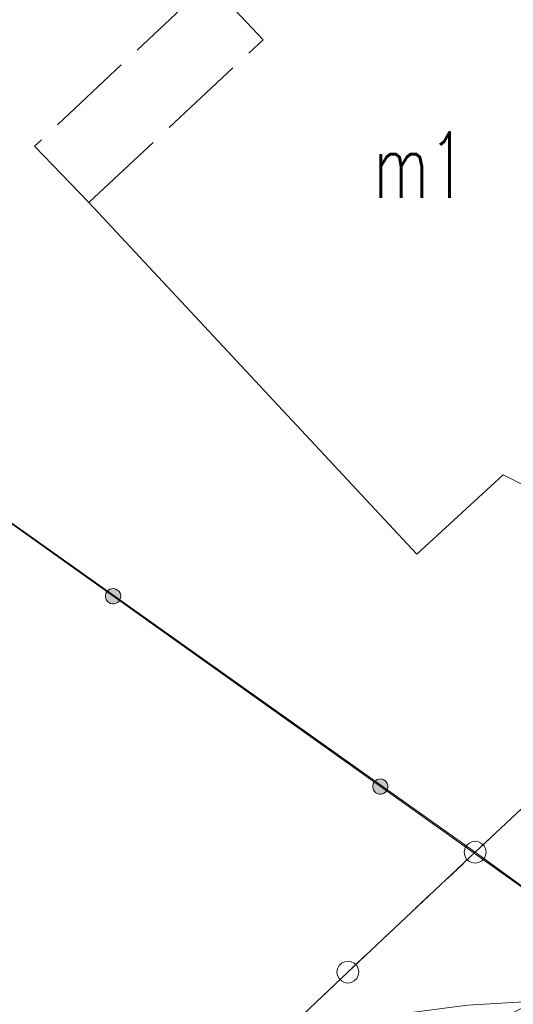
# Model space of a CAD drawing. Header units: millimetres. Extents: x -367306 to 168495, y -187323 to 82034.
# Tile 113 of 170: x -53110 to -41827, y 43780 to 66296. Entities that reach past the tile are written whole.
import ezdxf

# ---------------------------------------------------------------- set-up
doc = ezdxf.new("R2010")
doc.units = ezdxf.units.MM
doc.header["$MEASUREMENT"] = 0
doc.linetypes.add('L_0_03', pattern=[1000, 500, -500])
doc.linetypes.add('L_0_09', pattern=[2500, 2000, -500])
for name, color, linetype, lineweight in [('Nowe_EGBA_Nr_pióra__8', 7, 'Continuous', 13), ('Nowe_EGBA_Nr_pióra__9', 7, 'Continuous', 13), ('Nowe_EGBU_Nr_pióra__8', 7, 'Continuous', 13), ('Nowe_EGBU_Nr_pióra__9', 7, 'Continuous', 13), ('Nowe_EGBU_O_Nr_pióra__8', 7, 'Continuous', 13), ('Nowe_EGDE_Nr_pióra__8', 7, 'Continuous', 13), ('Nowe_EGDE_Nr_pióra__9', 7, 'Continuous', 13), ('Nowe_EGPG_Nr_pióra__8', 7, 'Continuous', 13), ('Nowe_EGPG_Nr_pióra__9', 7, 'Continuous', 13), ('Nowe_EGUG_Nr_pióra__8', 7, 'Continuous', 13), ('Nowe_EGUG_Nr_pióra__9', 7, 'Continuous', 13), ('Nowe_OTOO_Nr_pióra__7', 7, 'Continuous', 13), ('Nowe_OTOO_Nr_pióra__8', 7, 'Continuous', 13), ('Nowe_OTOO_Nr_pióra__9', 7, 'Continuous', 13), ('Nowe_SUEP_Nr_pióra__9', 7, 'Continuous', 13)]:
    doc.layers.add(name, color=color, linetype=linetype, lineweight=lineweight)
doc.styles.add('STYL_AUTOMATYCZNY_3', font='Simplex.shx')

msp = doc.modelspace()

# ---------------------------------------------------------------- hatches: boundary and pattern name
at = {"layer": 'Nowe_OTOO_Nr_pióra__7', "linetype": 'Continuous', "lineweight": 13}
for points in [[(-50831.8, 53009), (-50810.4, 53049.4), (-50800.2, 53093.9), (-50801.8, 53139.5), (-50815.2, 53183.2), (-50839.4, 53222), (-50872.8, 53253.1), (-50913.2, 53274.5), (-50957.7, 53284.8), (-51003.4, 53283.1), (-51047, 53269.8), (-51085.8, 53245.5), (-51116.9, 53212.1), (-51138.3, 53171.7), (-51148.6, 53127.2), (-51147, 53081.6), (-51133.6, 53037.9), (-51109.3, 52999.2), (-51075.9, 52968), (-51035.6, 52946.6), (-50991, 52936.4), (-50945.4, 52938), (-50901.7, 52951.4), (-50863, 52975.6)], [(-50831.8, 53009), (-50810.4, 53049.4), (-50800.2, 53093.9), (-50801.8, 53139.5), (-50815.2, 53183.2), (-50839.4, 53222), (-50872.8, 53253.1), (-50913.2, 53274.5), (-50957.7, 53284.8), (-51003.4, 53283.1), (-51047, 53269.8), (-51085.8, 53245.5), (-51116.9, 53212.1), (-51138.3, 53171.7), (-51148.6, 53127.2), (-51147, 53081.6), (-51133.6, 53037.9), (-51109.3, 52999.2), (-51075.9, 52968), (-51035.6, 52946.6), (-50991, 52936.4), (-50945.4, 52938), (-50901.7, 52951.4), (-50863, 52975.6)], [(-44723.3, 48657.4), (-44701.9, 48697.8), (-44691.7, 48742.3), (-44693.3, 48788), (-44706.7, 48831.7), (-44730.9, 48870.4), (-44764.3, 48901.5), (-44804.7, 48922.9), (-44849.2, 48933.2), (-44894.9, 48931.6), (-44938.5, 48918.2), (-44977.3, 48894), (-45008.4, 48860.5), (-45029.8, 48820.2), (-45040.1, 48775.7), (-45038.5, 48730), (-45025.1, 48686.3), (-45000.8, 48647.6), (-44967.4, 48616.5), (-44927.1, 48595), (-44882.5, 48584.8), (-44836.9, 48586.4), (-44793.2, 48599.8), (-44754.5, 48624)], [(-44723.3, 48657.4), (-44701.9, 48697.8), (-44691.7, 48742.3), (-44693.3, 48788), (-44706.7, 48831.7), (-44730.9, 48870.4), (-44764.3, 48901.5), (-44804.7, 48922.9), (-44849.2, 48933.2), (-44894.9, 48931.6), (-44938.5, 48918.2), (-44977.3, 48894), (-45008.4, 48860.5), (-45029.8, 48820.2), (-45040.1, 48775.7), (-45038.5, 48730), (-45025.1, 48686.3), (-45000.8, 48647.6), (-44967.4, 48616.5), (-44927.1, 48595), (-44882.5, 48584.8), (-44836.9, 48586.4), (-44793.2, 48599.8), (-44754.5, 48624)]]:
    msp.add_hatch(color=7, dxfattribs=at).paths.add_polyline_path(points)

# ---------------------------------------------------------------- linework, layer by layer
at = {"layer": 'Nowe_EGBA_Nr_pióra__8', "color": 7, "linetype": 'Continuous', "lineweight": 13}
for p, q in [((-47545.9, 65835.1), (-47545.8, 65835.1)), ((-52768.4, 63407), (-52768.3, 63407)), ((-51528.4, 62117), (-51528.3, 62117))]:
    msp.add_line(p, q, dxfattribs=at)
at = {"layer": 'Nowe_EGBA_Nr_pióra__9', "color": 7, "linetype": 'L_0_09', "lineweight": 13, "flags": 128}
msp.add_lwpolyline([(-51528.4, 62117), (-52768.4, 63407), (-48778.4, 67147), (-47545.9, 65835.1)], close=True, dxfattribs=at)
at = {"layer": 'Nowe_EGBU_Nr_pióra__8', "color": 7, "linetype": 'Continuous', "lineweight": 13}
for p, q in [((-51528.4, 62117), (-51528.3, 62117)), ((-42058.4, 55887), (-42058.3, 55887)), ((-44028.4, 54077), (-44028.3, 54077))]:
    msp.add_line(p, q, dxfattribs=at)
at = {"layer": 'Nowe_EGBU_Nr_pióra__9', "color": 7, "linetype": 'Continuous', "lineweight": 13, "flags": 128}
msp.add_lwpolyline([(-41552, 73036.7), (-39098.4, 70397), (-40448.4, 68987), (-35588.4, 63717), (-39318.4, 60217), (-38468.4, 59337), (-39548.4, 58247), (-39148.4, 57327), (-39448.4, 56197), (-40258.4, 55537), (-41198.4, 55457), (-42058.4, 55887), (-44028.4, 54077), (-51528.4, 62117)], dxfattribs=at)
at = {"layer": 'Nowe_EGDE_Nr_pióra__8', "color": 7, "linetype": 'Continuous', "lineweight": 13}
for p, q in [((-42698.4, 47257), (-42698.3, 47257)), ((-42698.4, 47257), (-42698.3, 47257)), ((-42698.4, 47257), (-42698.3, 47257)), ((-45608.4, 44517), (-45608.3, 44517))]:
    msp.add_line(p, q, dxfattribs=at)
at = {"layer": 'Nowe_EGDE_Nr_pióra__9', "color": 7, "linetype": 'Continuous', "lineweight": 13, "flags": 128}
msp.add_lwpolyline([(-13108.4, 70487), (-22348.4, 61677), (-27338.4, 61637), (-42698.4, 47257), (-40048.4, 45327), (-22968.4, 61107), (-17338.4, 62547), (-14268.4, 65457)], close=True, dxfattribs=at)
for points in [[(-63969.6, 62363.6), (-42698.4, 47257)], [(-42698.4, 47257), (-27338.4, 61637)], [(-42698.4, 47257), (-45608.4, 44517)], [(-40048.4, 45327), (-42698.4, 47257)], [(-45608.4, 44517), (-52428.4, 38047)]]:
    msp.add_lwpolyline(points, dxfattribs=at)
at = {"layer": 'Nowe_EGPG_Nr_pióra__8', "color": 7, "linetype": 'Continuous', "lineweight": 13}
for p, q in [((-42936.1, 47334.2), (-42936.1, 47334.2)), ((-42900.6, 47403.9), (-42900.6, 47403.9)), ((-42845.3, 47459.2), (-42845.3, 47459.2)), ((-42775.6, 47494.7), (-42775.6, 47494.7)), ((-42698.4, 47507), (-42698.3, 47507)), ((-42621.1, 47494.7), (-42621.1, 47494.7)), ((-42551.4, 47459.2), (-42551.4, 47459.2)), ((-42496.1, 47403.9), (-42496.1, 47403.9)), ((-42460.6, 47334.2), (-42460.6, 47334.2)), ((-42948.4, 47257), (-42948.3, 47257)), ((-42936.1, 47179.7), (-42936.1, 47179.7)), ((-42900.6, 47110), (-42900.6, 47110)), ((-42496.1, 47110), (-42496.1, 47110)), ((-42460.6, 47179.7), (-42460.6, 47179.7)), ((-42448.4, 47257), (-42448.3, 47257)), ((-42845.3, 47054.7), (-42845.3, 47054.7)), ((-42775.6, 47019.2), (-42775.6, 47019.2)), ((-42698.4, 47007), (-42698.3, 47007)), ((-42621.1, 47019.2), (-42621.1, 47019.2)), ((-42551.4, 47054.7), (-42551.4, 47054.7)), ((-45846.1, 44594.2), (-45846.1, 44594.2)), ((-45810.6, 44663.9), (-45810.6, 44663.9)), ((-45755.3, 44719.2), (-45755.3, 44719.2)), ((-45685.6, 44754.7), (-45685.6, 44754.7)), ((-45608.4, 44767), (-45608.3, 44767)), ((-45531.1, 44754.7), (-45531.1, 44754.7)), ((-45461.4, 44719.2), (-45461.4, 44719.2)), ((-45406.1, 44663.9), (-45406.1, 44663.9)), ((-45370.6, 44594.2), (-45370.6, 44594.2)), ((-45858.4, 44517), (-45858.3, 44517)), ((-45846.1, 44439.7), (-45846.1, 44439.7)), ((-45810.6, 44370), (-45810.6, 44370)), ((-45406.1, 44370), (-45406.1, 44370)), ((-45370.6, 44439.7), (-45370.6, 44439.7)), ((-45358.4, 44517), (-45358.3, 44517)), ((-45755.3, 44314.7), (-45755.3, 44314.7)), ((-45685.6, 44279.2), (-45685.6, 44279.2)), ((-45608.4, 44267), (-45608.3, 44267)), ((-45531.1, 44279.2), (-45531.1, 44279.2)), ((-45461.4, 44314.7), (-45461.4, 44314.7))]:
    msp.add_line(p, q, dxfattribs=at)
at = {"layer": 'Nowe_EGPG_Nr_pióra__9', "color": 7, "linetype": 'Continuous', "lineweight": 13, "flags": 128}
for points in [[(-42698.4, 47507), (-42621.1, 47494.7), (-42551.4, 47459.2), (-42496.1, 47403.9), (-42460.6, 47334.2), (-42448.4, 47257), (-42460.6, 47179.7), (-42496.1, 47110), (-42551.4, 47054.7), (-42621.1, 47019.2), (-42698.4, 47007), (-42775.6, 47019.2), (-42845.3, 47054.7), (-42900.6, 47110), (-42936.1, 47179.7), (-42948.4, 47257), (-42936.1, 47334.2), (-42900.6, 47403.9), (-42845.3, 47459.2), (-42775.6, 47494.7)], [(-45608.4, 44767), (-45531.1, 44754.7), (-45461.4, 44719.2), (-45406.1, 44663.9), (-45370.6, 44594.2), (-45358.4, 44517), (-45370.6, 44439.7), (-45406.1, 44370), (-45461.4, 44314.7), (-45531.1, 44279.2), (-45608.4, 44267), (-45685.6, 44279.2), (-45755.3, 44314.7), (-45810.6, 44370), (-45846.1, 44439.7), (-45858.4, 44517), (-45846.1, 44594.2), (-45810.6, 44663.9), (-45755.3, 44719.2), (-45685.6, 44754.7)]]:
    msp.add_lwpolyline(points, close=True, dxfattribs=at)
at = {"layer": 'Nowe_EGUG_Nr_pióra__8', "color": 7, "linetype": 'Continuous', "lineweight": 13}
for p, q in [((-42698.4, 47257), (-42698.3, 47257)), ((-45608.4, 44517), (-45608.3, 44517))]:
    msp.add_line(p, q, dxfattribs=at)
at = {"layer": 'Nowe_EGUG_Nr_pióra__9', "color": 7, "linetype": 'L_0_03', "lineweight": 13, "flags": 128}
msp.add_lwpolyline([(46581.5, 71966.3), (32238.7, 73735.5), (33004.3, 77483), (28801.2, 78207), (27781.6, 73637), (5621.6, 77317), (2031.6, 77177), (-8247.5, 72634.9), (-13108.4, 70487), (-22348.4, 61677), (-27338.4, 61637), (-42698.4, 47257), (-45608.4, 44517), (-47548.2, 42676.8), (-52428.4, 38047), (-17278.4, 56427), (6471.6, 64317), (30931.6, 67337), (59071.6, 65947), (59700.4, 65788.3)], close=True, dxfattribs=at)
at = {"layer": 'Nowe_OTOO_Nr_pióra__8', "color": 7, "linetype": 'Continuous', "lineweight": 13}
for p, q in [((-51138.3, 53171.7), (-51138.3, 53171.7)), ((-51138.3, 53171.7), (-51138.3, 53171.7)), ((-51116.9, 53212.1), (-51116.9, 53212.1)), ((-51116.9, 53212.1), (-51116.9, 53212.1)), ((-51085.8, 53245.5), (-51085.7, 53245.5)), ((-51085.8, 53245.5), (-51085.7, 53245.5)), ((-51047, 53269.8), (-51047, 53269.8)), ((-51047, 53269.8), (-51047, 53269.8)), ((-51003.4, 53283.1), (-51003.3, 53283.1)), ((-51003.4, 53283.1), (-51003.3, 53283.1)), ((-50957.7, 53284.8), (-50957.7, 53284.8)), ((-50957.7, 53284.8), (-50957.7, 53284.8)), ((-50913.2, 53274.5), (-50913.1, 53274.5)), ((-50913.2, 53274.5), (-50913.1, 53274.5)), ((-50872.8, 53253.1), (-50872.8, 53253.1)), ((-50872.8, 53253.1), (-50872.8, 53253.1)), ((-50839.4, 53222), (-50839.4, 53222)), ((-50839.4, 53222), (-50839.4, 53222)), ((-50815.2, 53183.2), (-50815.1, 53183.2)), ((-50815.2, 53183.2), (-50815.1, 53183.2)), ((-50801.8, 53139.5), (-50801.7, 53139.5)), ((-50801.8, 53139.5), (-50801.7, 53139.5)), ((-51148.6, 53127.2), (-51148.5, 53127.2)), ((-51148.6, 53127.2), (-51148.5, 53127.2)), ((-51147, 53081.6), (-51146.9, 53081.6)), ((-51147, 53081.6), (-51146.9, 53081.6)), ((-51133.6, 53037.9), (-51133.5, 53037.9)), ((-51133.6, 53037.9), (-51133.5, 53037.9)), ((-51109.3, 52999.2), (-51109.3, 52999.2)), ((-51109.3, 52999.2), (-51109.3, 52999.2)), ((-51075.9, 52968), (-51075.9, 52968)), ((-51075.9, 52968), (-51075.9, 52968)), ((-51035.6, 52946.6), (-51035.5, 52946.6)), ((-51035.6, 52946.6), (-51035.5, 52946.6)), ((-50991, 52936.4), (-50991, 52936.4)), ((-50991, 52936.4), (-50991, 52936.4)), ((-50945.4, 52938), (-50945.3, 52938)), ((-50945.4, 52938), (-50945.3, 52938)), ((-50901.7, 52951.4), (-50901.7, 52951.4)), ((-50901.7, 52951.4), (-50901.7, 52951.4)), ((-50863, 52975.6), (-50862.9, 52975.6)), ((-50863, 52975.6), (-50862.9, 52975.6)), ((-50831.8, 53009), (-50831.8, 53009)), ((-50831.8, 53009), (-50831.8, 53009)), ((-50810.4, 53049.4), (-50810.4, 53049.4)), ((-50810.4, 53049.4), (-50810.4, 53049.4)), ((-50800.2, 53093.9), (-50800.1, 53093.9)), ((-50800.2, 53093.9), (-50800.1, 53093.9)), ((-45008.4, 48860.5), (-45008.4, 48860.5)), ((-45008.4, 48860.5), (-45008.4, 48860.5)), ((-44977.3, 48894), (-44977.2, 48894)), ((-44977.3, 48894), (-44977.2, 48894)), ((-44938.5, 48918.2), (-44938.5, 48918.2)), ((-44938.5, 48918.2), (-44938.5, 48918.2)), ((-44894.9, 48931.6), (-44894.8, 48931.6)), ((-44894.9, 48931.6), (-44894.8, 48931.6)), ((-44849.2, 48933.2), (-44849.2, 48933.2)), ((-44849.2, 48933.2), (-44849.2, 48933.2)), ((-44804.7, 48922.9), (-44804.6, 48922.9)), ((-44804.7, 48922.9), (-44804.6, 48922.9)), ((-44764.3, 48901.5), (-44764.3, 48901.5)), ((-44764.3, 48901.5), (-44764.3, 48901.5)), ((-44730.9, 48870.4), (-44730.9, 48870.4)), ((-44730.9, 48870.4), (-44730.9, 48870.4)), ((-45040.1, 48775.7), (-45040, 48775.7)), ((-45040.1, 48775.7), (-45040, 48775.7)), ((-45038.5, 48730), (-45038.4, 48730)), ((-45038.5, 48730), (-45038.4, 48730)), ((-45029.8, 48820.2), (-45029.8, 48820.2)), ((-45029.8, 48820.2), (-45029.8, 48820.2)), ((-45025.1, 48686.3), (-45025, 48686.3)), ((-45025.1, 48686.3), (-45025, 48686.3)), ((-45000.8, 48647.6), (-45000.8, 48647.6)), ((-45000.8, 48647.6), (-45000.8, 48647.6)), ((-44723.3, 48657.4), (-44723.3, 48657.4)), ((-44723.3, 48657.4), (-44723.3, 48657.4)), ((-44706.7, 48831.7), (-44706.6, 48831.7)), ((-44706.7, 48831.7), (-44706.6, 48831.7)), ((-44701.9, 48697.8), (-44701.9, 48697.8)), ((-44701.9, 48697.8), (-44701.9, 48697.8)), ((-44693.3, 48788), (-44693.2, 48788)), ((-44693.3, 48788), (-44693.2, 48788)), ((-44691.7, 48742.3), (-44691.6, 48742.3)), ((-44691.7, 48742.3), (-44691.6, 48742.3)), ((-44967.4, 48616.5), (-44967.4, 48616.5)), ((-44967.4, 48616.5), (-44967.4, 48616.5)), ((-44927.1, 48595), (-44927, 48595)), ((-44927.1, 48595), (-44927, 48595)), ((-44882.5, 48584.8), (-44882.5, 48584.8)), ((-44882.5, 48584.8), (-44882.5, 48584.8)), ((-44836.9, 48586.4), (-44836.8, 48586.4)), ((-44836.9, 48586.4), (-44836.8, 48586.4)), ((-44793.2, 48599.8), (-44793.2, 48599.8)), ((-44793.2, 48599.8), (-44793.2, 48599.8)), ((-44754.5, 48624), (-44754.4, 48624)), ((-44754.5, 48624), (-44754.4, 48624))]:
    msp.add_line(p, q, dxfattribs=at)
at = {"layer": 'Nowe_OTOO_Nr_pióra__9', "color": 7, "linetype": 'Continuous', "lineweight": 13, "flags": 128}
msp.add_lwpolyline([(-31405.3, 53382.3), (-40048.3, 45327), (-61900.4, 60894.1), (-63969.6, 62363.6)], dxfattribs=at)
for points in [[(-50831.8, 53009), (-50810.4, 53049.4), (-50800.2, 53093.9), (-50801.8, 53139.5), (-50815.2, 53183.2), (-50839.4, 53222), (-50872.8, 53253.1), (-50913.2, 53274.5), (-50957.7, 53284.8), (-51003.4, 53283.1), (-51047, 53269.8), (-51085.8, 53245.5), (-51116.9, 53212.1), (-51138.3, 53171.7), (-51148.6, 53127.2), (-51147, 53081.6), (-51133.6, 53037.9), (-51109.3, 52999.2), (-51075.9, 52968), (-51035.6, 52946.6), (-50991, 52936.4), (-50945.4, 52938), (-50901.7, 52951.4), (-50863, 52975.6)], [(-50831.8, 53009), (-50810.4, 53049.4), (-50800.2, 53093.9), (-50801.8, 53139.5), (-50815.2, 53183.2), (-50839.4, 53222), (-50872.8, 53253.1), (-50913.2, 53274.5), (-50957.7, 53284.8), (-51003.4, 53283.1), (-51047, 53269.8), (-51085.8, 53245.5), (-51116.9, 53212.1), (-51138.3, 53171.7), (-51148.6, 53127.2), (-51147, 53081.6), (-51133.6, 53037.9), (-51109.3, 52999.2), (-51075.9, 52968), (-51035.6, 52946.6), (-50991, 52936.4), (-50945.4, 52938), (-50901.7, 52951.4), (-50863, 52975.6)], [(-44723.3, 48657.4), (-44701.9, 48697.8), (-44691.7, 48742.3), (-44693.3, 48788), (-44706.7, 48831.7), (-44730.9, 48870.4), (-44764.3, 48901.5), (-44804.7, 48922.9), (-44849.2, 48933.2), (-44894.9, 48931.6), (-44938.5, 48918.2), (-44977.3, 48894), (-45008.4, 48860.5), (-45029.8, 48820.2), (-45040.1, 48775.7), (-45038.5, 48730), (-45025.1, 48686.3), (-45000.8, 48647.6), (-44967.4, 48616.5), (-44927.1, 48595), (-44882.5, 48584.8), (-44836.9, 48586.4), (-44793.2, 48599.8), (-44754.5, 48624)], [(-44723.3, 48657.4), (-44701.9, 48697.8), (-44691.7, 48742.3), (-44693.3, 48788), (-44706.7, 48831.7), (-44730.9, 48870.4), (-44764.3, 48901.5), (-44804.7, 48922.9), (-44849.2, 48933.2), (-44894.9, 48931.6), (-44938.5, 48918.2), (-44977.3, 48894), (-45008.4, 48860.5), (-45029.8, 48820.2), (-45040.1, 48775.7), (-45038.5, 48730), (-45025.1, 48686.3), (-45000.8, 48647.6), (-44967.4, 48616.5), (-44927.1, 48595), (-44882.5, 48584.8), (-44836.9, 48586.4), (-44793.2, 48599.8), (-44754.5, 48624)]]:
    msp.add_lwpolyline(points, close=True, dxfattribs=at)
at = {"layer": 'Nowe_SUEP_Nr_pióra__9', "color": 7, "linetype": 'Continuous', "lineweight": 13, "flags": 128}
msp.add_lwpolyline([(-27388.4, 54227), (-34477.9, 48792), (-40928.1, 43870.9), (-42874.3, 43759.7), (-46878, 43231.4), (-49519.2, 42731)], dxfattribs=at)
msp.add_lwpolyline([(-27388.4, 54227), (-34477.9, 48792), (-40928.1, 43870.9), (-42874.3, 43759.7), (-46878, 43231.4), (-49519.2, 42731)], dxfattribs=at)

# ---------------------------------------------------------------- texts
at = {"layer": 'Nowe_EGBU_O_Nr_pióra__8', "color": 7, "linetype": 'Continuous', "lineweight": 13, "insert": (-45023, 62223.6), "char_height": 1500, "attachment_point": 7, "style": 'STYL_AUTOMATYCZNY_3'}
msp.add_mtext('\\A1;{\\W0.660000x;\\pql;\\FSimplex.shx;m1}', dxfattribs=at)

doc.saveas('drawing.dxf')
